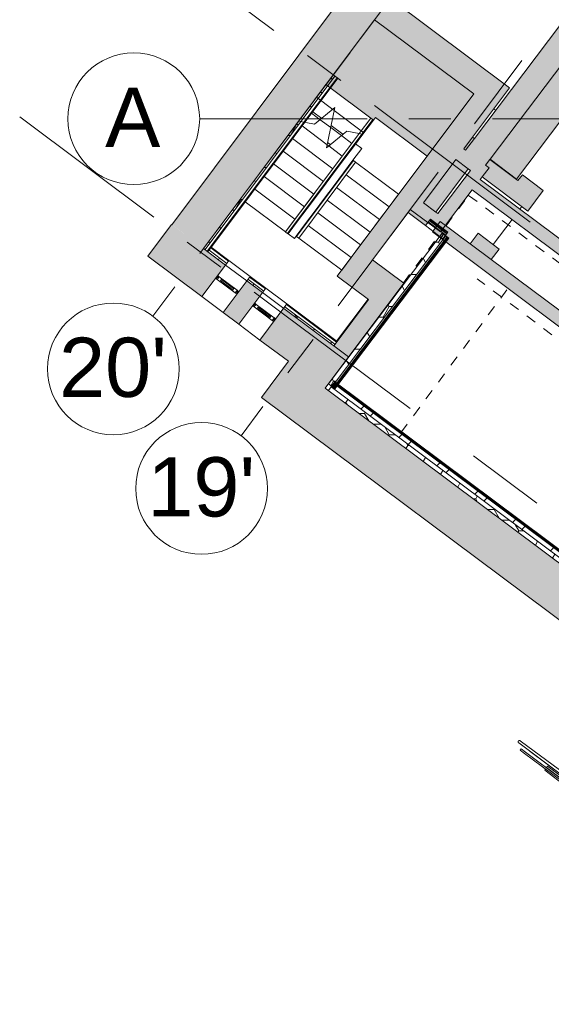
# Model space of a CAD drawing. Header units: millimetres. Extents: x -76482 to 3644, y -39128 to 75172.
# Tile 2 of 149: x -76482 to -68415, y -31058 to -16105. Entities that reach past the tile are written whole.
import ezdxf

# ---------------------------------------------------------------- set-up
doc = ezdxf.new("R2010")
doc.units = ezdxf.units.MM
for name, pattern in [('Center', [5999.999824, 2400.000015, -1199.999936, 1199.999936, -1199.999936]), ('Dash 1_32_', [317.5, 158.75, -158.75]), ('Grid Line', [4445, 2540, -635, 635, -635])]:
    doc.linetypes.add(name, pattern=pattern)
for name, color, linetype, lineweight in [('_Above_ Nosing Lines', 7, 'Continuous', 9), ('_Above_ Outlines', 7, 'Continuous', 9), ('_Above_ Riser Lines', 7, 'Continuous', 9), ('_Above_ Top Rails', 7, 'Continuous', 9), ('_Beyond_', 7, 'Continuous', 9), ('Common Edges', 7, 'Continuous', 9), ('Cut Marks', 7, 'Continuous', 9), ('Cut Pattern', 7, 'Continuous', 9), ('Floors', 7, 'Continuous', 9), ('Floors-4', 7, 'Continuous', 18), ('Nosing Lines', 7, 'Continuous', 9), ('Outlines', 7, 'Continuous', 9), ('Riser Lines', 7, 'Continuous', 9), ('Top Rails', 7, 'Continuous', 9), ('Wall Sweep - Cornice-1', 7, 'Continuous', 18), ('Walls', 7, 'Continuous', 9), ('Walls-2', 7, 'Continuous', 18), ('Windows', 7, 'Continuous', 9), ('Windows-2', 7, 'Continuous', 18)]:
    doc.layers.add(name, color=color, linetype=linetype, lineweight=lineweight)
for name, color, linetype, lineweight, true_color in [('_Room Separation_', 7, 'Dash 1_32_', 9, 0xc0c0c0), ('Cut Pattern-1', 9, 'Continuous', 9, 0x808080), ('Cut Pattern-2', 7, 'Continuous', 9, 0x787878), ('Grids-1', 7, 'Continuous', 9, 0xaaaaaa), ('Grids-2', 7, 'Grid Line', 9, 0xaaaaaa), ('Grids-3', 7, 'Center', 9, 0xaaaaaa), ('Walls-1', 9, 'Continuous', 9, 0x808080)]:
    doc.layers.add(name, color=color, linetype=linetype, lineweight=lineweight, true_color=true_color)
doc.styles.add('Arial', font='arial.ttf', dxfattribs={"height": 900})
pattern_1 = [(0, (0, 0), (281.25, 162.38), [187.5, -375]), (120, (0, 0), (-281.2502, 162.37964), [187.5, -375]), (60, (0, 0), (-0.0002, 324.75964), [0, -375, 187.5, 0])]
pattern_2 = [(45, (0, 0), (0, 98.99495), [70, -70])]

# ---------------------------------------------------------------- blocks, each defined once
blk = doc.blocks.new('Cast-In-Place Stair - ___-2515266-2_ korruse plaan')
at = {"layer": '_Beyond_'}
for p, q in [((-71899, -17605), (-72036, -17503)), ((-71577, -17846), (-71755, -17713)), ((-71808, -17973), (-71767, -18003))]:
    blk.add_line(p, q, dxfattribs=at)
blk = doc.blocks.new('SMA_W1_ 1-jaotus - A-09-16565726-2_ korruse plaan')
at = {"layer": 'Windows'}
for p, q in [((-170, -100), (-175, -100)), ((-170, -50), (170, -50)), ((-170, -75), (-170, -100)), ((170, -100), (-170, -100)), ((-120, -65), (120, -65)), ((-120, -65), (-120, -85)), ((120, -85), (-120, -85)), ((120, -65), (120, -85)), ((170, -100), (170, -75)), ((185, -100), (170, -100))]:
    blk.add_line(p, q, dxfattribs=at)
at = {"layer": 'Windows-2'}
for p, q in [((-170, -50), (-190, -50)), ((-190, -50), (-190, -100)), ((-190, -100), (-175, -100)), ((-175, -100), (-175, -75)), ((-175, -75), (-170, -75)), ((-170, -75), (-170, -50)), ((190, -50), (170, -50)), ((170, -50), (170, -75)), ((170, -75), (185, -75)), ((185, -75), (185, -100)), ((185, -100), (190, -100)), ((190, -100), (190, -50))]:
    blk.add_line(p, q, dxfattribs=at)
blk = doc.blocks.new('Top Rail Type - Top Rail_Internal_-13189678-2_ korruse plaan')
at = {"layer": 'Top Rails'}
for p, q in [((-72000, -18730), (-72448, -19329)), ((-72416, -19353), (-71968, -18754))]:
    blk.add_line(p, q, dxfattribs=at)
blk = doc.blocks.new('Top Rail Type - Top Rail_Internal_-V119-2_ korruse plaan')
at = {"layer": '_Above_ Top Rails'}
for p, q in [((-71331, -17835), (-71155, -17599)), ((-71288, -17844), (-71123, -17623)), ((-71155, -17599), (-71123, -17623))]:
    blk.add_line(p, q, dxfattribs=at)
at = {"layer": 'Top Rails'}
for p, q in [((-72448, -19329), (-71331, -17835)), ((-72416, -19353), (-71288, -17844)), ((-71288, -17844), (-71331, -17835)), ((-72448, -19330), (-72417, -19353))]:
    blk.add_line(p, q, dxfattribs=at)
blk = doc.blocks.new('Top Rail Type - Top Rail_Internal_-13189885-2_ korruse plaan')
at = {"layer": 'Top Rails'}
for p, q in [((-71416, -18245), (-72279, -19398)), ((-72246, -19422), (-71384, -18269))]:
    blk.add_line(p, q, dxfattribs=at)
blk = doc.blocks.new('Top Rail Type - Top Rail_Internal_-V120-2_ korruse plaan')
at = {"layer": 'Top Rails'}
for p, q in [((-71416, -18245), (-72279, -19398)), ((-71384, -18269), (-72246, -19422)), ((-71385, -18269), (-71416, -18246)), ((-72246, -19422), (-72279, -19398))]:
    blk.add_line(p, q, dxfattribs=at)
blk = doc.blocks.new('Kaldtee 1 piire - Kaldtee 1 piire-17092552-2_ korruse plaan')
at = {"layer": '_Beyond_'}
for p, q in [((-68196, -27570), (-68885, -27055)), ((-68909, -27087), (-68220, -27603)), ((-68873, -27179), (-68888, -27198)), ((-68821, -27247), (-68888, -27198)), ((-68873, -27179), (-68807, -27228)), ((-68277, -27654), (-68821, -27247)), ((-68807, -27228), (-68263, -27635)), ((-68734, -27218), (-68219, -27603)), ((-68502, -27486), (-68515, -27504)), ((-68515, -27504), (-68293, -27671)), ((-68470, -27443), (-68485, -27463)), ((-68485, -27463), (-68258, -27633)), ((-68241, -27615), (-68470, -27443)), ((-68277, -27654), (-68263, -27635))]:
    blk.add_line(p, q, dxfattribs=at)
blk.add_open_spline([(-68885, -27055), (-68886, -27054), (-68889, -27053), (-68892, -27052), (-68894, -27051), (-68896, -27051), (-68898, -27051), (-68899, -27051), (-68901, -27051), (-68903, -27052), (-68905, -27053), (-68907, -27054), (-68910, -27056), (-68913, -27059), (-68915, -27063), (-68916, -27066), (-68917, -27069), (-68917, -27071), (-68917, -27074), (-68916, -27076), (-68915, -27079), (-68915, -27080), (-68914, -27082), (-68912, -27084), (-68910, -27086), (-68909, -27087)], degree=3, knots=[0, 0, 0, 0, 0.083333, 0.125, 0.166667, 0.1875, 0.208333, 0.25, 0.270833, 0.291667, 0.333333, 0.375, 0.416667, 0.5, 0.583333, 0.625, 0.666667, 0.708333, 0.75, 0.791667, 0.833333, 0.854167, 0.875, 0.916667, 1, 1, 1, 1], dxfattribs=at)
blk = doc.blocks.new('Grid - M_Grid Head - Circle-24584-2_ korruse plaan')
at = {"layer": 'Grids-1'}
blk.add_circle((0, 0), 5, dxfattribs=at)

msp = doc.modelspace()

# ---------------------------------------------------------------- hatches: boundary and pattern name
at = {"layer": 'Cut Pattern'}
h = msp.add_hatch(dxfattribs=at)
h.set_pattern_fill('FP_6', color=256, style=0, pattern_type=2)
h.set_pattern_definition(pattern_1)
h.paths.add_polyline_path([(-73670, -19597), (-71699, -16962), (-71723, -16944), (-73694, -19579)])
h = msp.add_hatch(dxfattribs=at)
h.set_pattern_fill('FP_1', color=256, style=0, pattern_type=2)
h.set_pattern_definition(pattern_2)
h.paths.add_polyline_path([(-73626, -19630), (-71655, -16995), (-71665, -16987), (-73636, -19622)])
h = msp.add_hatch(dxfattribs=at)
h.set_pattern_fill('FP_1', color=256, style=0, pattern_type=2)
h.set_pattern_definition(pattern_2)
h.paths.add_polyline_path([(-69993, -19345), (-69984, -19333), (-70250, -19133), (-70259, -19145), (-70191, -19196)])
h = msp.add_hatch(dxfattribs=at)
h.set_pattern_fill('FP_6', color=256, style=0, pattern_type=2)
h.set_pattern_definition(pattern_1)
h.paths.add_polyline_path([(-70060, -19433), (-70017, -19377), (-70283, -19177), (-70325, -19233)])
h = msp.add_hatch(dxfattribs=at)
h.set_pattern_fill('FP_66', color=256, angle=135, style=0, pattern_type=2)
h.set_pattern_definition([(98, (-70117.06, -19233.16), (-99.027, -13.917), [])])
h.paths.add_polyline_path([(-70002, -19357), (-69993, -19345), (-70259, -19145), (-70268, -19157), (-70216, -19196)])
h = msp.add_hatch(dxfattribs=at)
h.set_pattern_fill('FP_6', color=256, style=0, pattern_type=2)
h.set_pattern_definition(pattern_1)
h.paths.add_polyline_path([(-71741, -21678), (-70016, -19388), (-70072, -19346), (-71797, -21635)])
h = msp.add_hatch(dxfattribs=at)
h.set_pattern_fill('FP_24', color=256, angle=135, style=0, pattern_type=2)
h.set_pattern_definition([(8, (-70834.77, -20565.7), (-13.917, 99.027), [])])
h.paths.add_polyline_path([(-71710, -21702), (-69984, -19412), (-69996, -19403), (-71722, -21693)])
h = msp.add_hatch(dxfattribs=at)
h.set_pattern_fill('FP_1', color=256, style=0, pattern_type=2)
h.set_pattern_definition(pattern_2)
h.paths.add_polyline_path([(-71698, -21711), (-69972, -19421), (-69984, -19412), (-71710, -21702)])
h = msp.add_hatch(dxfattribs=at)
h.set_pattern_fill('FP_1', color=256, style=0, pattern_type=2)
h.set_pattern_definition(pattern_2)
h.paths.add_polyline_path([(-71672, -21001), (-71665, -20991), (-72426, -20422), (-72433, -20432), (-72421, -20441)])
h.paths.add_polyline_path([(-72754, -20192), (-72746, -20182), (-72986, -20003), (-72994, -20013)])
h.paths.add_polyline_path([(-73314, -19773), (-73307, -19763), (-73575, -19562), (-73583, -19572)])
h = msp.add_hatch(dxfattribs=at)
h.set_pattern_fill('FP_6', color=256, style=0, pattern_type=2)
h.set_pattern_definition(pattern_1)
h.paths.add_polyline_path([(-71716, -21059), (-71698, -21034), (-72458, -20466), (-72476, -20490), (-72421, -20531)])
h.paths.add_polyline_path([(-72797, -20250), (-72779, -20226), (-73019, -20046), (-73035, -20072)])
h.paths.add_polyline_path([(-73357, -19831), (-73339, -19807), (-73608, -19606), (-73626, -19630)])
h = msp.add_hatch(dxfattribs=at)
h.set_pattern_fill('FP_23', color=256, angle=135, style=0, pattern_type=2)
h.set_pattern_definition([(98.212, (-66600.39, -25418.79), (-98.9746, -14.2836), [])])
h.paths.add_polyline_path([(-61520, -29254), (-61511, -29242), (-71706, -21618), (-71715, -21630), (-62602, -28445)])
h = msp.add_hatch(dxfattribs=at)
h.set_pattern_fill('FP_1', color=256, style=0, pattern_type=2)
h.set_pattern_definition(pattern_2)
h.paths.add_polyline_path([(-61511, -29242), (-61503, -29231), (-71698, -21607), (-71706, -21618), (-62602, -28426)])
h = msp.add_hatch(dxfattribs=at)
h.set_pattern_fill('FP_6', color=256, style=0, pattern_type=2)
h.set_pattern_definition(pattern_1)
h.paths.add_polyline_path([(-61602, -29363), (-61560, -29307), (-71755, -21683), (-71797, -21739), (-62602, -28615)])
at = {"layer": 'Cut Pattern-1'}
h = msp.add_hatch(color=256, dxfattribs=at)
h.paths.add_polyline_path([(-73694, -19579), (-62362, -4425), (-62843, -4066), (-74174, -19220)])
h.paths.add_polyline_path([(-59248, -261), (-57917, 1519), (-58398, 1878), (-59729, 98)])
h.paths.add_polyline_path([(-54803, 5684), (-51619, 9941), (-52100, 10301), (-55284, 6043), (-55189, 5972)])
h.paths.add_polyline_path([(-51595, 9974), (-51158, 10558), (-51639, 10917), (-52076, 10333), (-51598, 9975)])
h.paths.add_polyline_path([(-51134, 10590), (-49919, 12215), (-50668, 12215), (-51615, 10949), (-51166, 10614)])
for points in [[(-69411, -18314), (-62534, -9188), (-62837, -8959), (-69716, -18088), (-69660, -18130)], [(-68943, -18525), (-62134, -9489), (-62534, -9188), (-69342, -18224), (-69129, -18384)], [(-69286, -17459), (-69047, -17139), (-70857, -15785), (-71096, -16105), (-69590, -17231)], [(-70298, -18177), (-69590, -17231), (-71096, -16105), (-71834, -17092), (-71115, -17629), (-71084, -17589)], [(-70355, -18888), (-69286, -17459), (-69590, -17231), (-70660, -18662), (-70435, -18828)], [(-69479, -18513), (-69359, -18353), (-69742, -18069), (-69862, -18229), (-69640, -18394)], [(-70095, -19329), (-69479, -18513), (-69640, -18394), (-70255, -19210)], [(-59351, -26364), (-59232, -26203), (-69493, -18531), (-69613, -18690), (-59533, -26227)], [(-71127, -19753), (-70435, -18828), (-70660, -18662), (-71351, -19586), (-71194, -19703)], [(-70255, -19210), (-70135, -19051), (-70435, -18828), (-70555, -18989), (-70274, -19196)], [(-59875, -27064), (-59755, -26904), (-70100, -19169), (-70219, -19329), (-60147, -26861)], [(-70966, -20523), (-70654, -20107), (-71351, -19586), (-71662, -20002), (-71190, -20355)], [(-71491, -21226), (-70966, -20523), (-71190, -20355), (-71716, -21059)], [(-72260, -22254), (-71491, -21226), (-72044, -20813), (-72813, -21841)], [(-62015, -29915), (-61602, -29362), (-71847, -21702), (-72260, -22254), (-62235, -29751)]]:
    msp.add_hatch(color=256, dxfattribs=at).paths.add_polyline_path(points)
h = msp.add_hatch(color=256, dxfattribs=at)
h.paths.add_polyline_path([(-72403, -21293), (-72044, -20813), (-72476, -20490), (-72836, -20970), (-72421, -21280)])
h.paths.add_polyline_path([(-73156, -20731), (-72797, -20250), (-73037, -20070), (-73396, -20551)])
h.paths.add_polyline_path([(-73717, -20311), (-73357, -19831), (-74178, -19218), (-74537, -19698)])
at = {"layer": 'Cut Pattern-2'}
h = msp.add_hatch(dxfattribs=at)
h.set_pattern_fill('FP_13', color=256, style=0, pattern_type=2)
h.set_pattern_definition([(45, (0, 0), (-502.8943, 502.8943), []), (45, (0, 762), (-502.8943, 502.8943), [])])
h.paths.add_polyline_path([(-61560, -29307), (-61520, -29254), (-71717, -21632), (-71755, -21683), (-62602, -28527)])
at = {"layer": 'Walls-1'}
h = msp.add_hatch(color=256, dxfattribs=at)
h.paths.add_polyline_path([(-69326, -19748), (-69206, -19588), (-69523, -19349), (-69644, -19510)])
h.paths.add_polyline_path([(-70325, -19233), (-70289, -19185), (-70555, -18989), (-70589, -19034), (-70374, -19196)])
h.paths.add_polyline_path([(-70169, -19026), (-69674, -18369), (-69862, -18229), (-70355, -18888)])
h.paths.add_polyline_path([(-68771, -19011), (-68536, -18699), (-68854, -18460), (-68921, -18549), (-69346, -18228), (-69411, -18314), (-69359, -18353), (-69462, -18490)])
h.paths.add_polyline_path([(-69716, -18088), (-69582, -17911), (-69609, -17891), (-69742, -18069)])

# ---------------------------------------------------------------- linework, layer by layer
at = {"layer": '_Above_ Nosing Lines'}
for p, q in [((-71977, -17284), (-71732, -17467)), ((-71708, -17486), (-71258, -17822)), ((-72053, -17527), (-71923, -17625)), ((-71762, -17745), (-71601, -17865)), ((-71816, -18004), (-71791, -18023))]:
    msp.add_line(p, q, dxfattribs=at)
at = {"layer": '_Above_ Outlines'}
for p, q in [((-71982, -17290), (-71834, -17092)), ((-71834, -17092), (-71115, -17629)), ((-71277, -17846), (-71115, -17629))]:
    msp.add_line(p, q, dxfattribs=at)
at = {"layer": '_Above_ Riser Lines'}
for p, q in [((-71977, -17284), (-71732, -17467)), ((-71708, -17486), (-71258, -17822)), ((-72053, -17527), (-71923, -17625)), ((-71762, -17745), (-71601, -17865)), ((-71816, -18004), (-71791, -18023))]:
    msp.add_line(p, q, dxfattribs=at)
at = {"layer": '_Beyond_'}
for p, q in [((-72036, -17503), (-71899, -17605)), ((-71899, -17605), (-72036, -17503)), ((-71755, -17713), (-71577, -17846)), ((-71577, -17846), (-71755, -17713)), ((-71808, -17973), (-71767, -18003)), ((-71290, -18060), (-71424, -18239)), ((-71384, -17990), (-71290, -18060)), ((-68861, -18943), (-68890, -18981))]:
    msp.add_line(p, q, dxfattribs=at)
at = {"layer": '_Room Separation_'}
for p, q in [((-70012, -19234), (-69669, -18773)), ((-69669, -18773), (-60013, -25994)), ((-70659, -20103), (-70132, -19395)), ((-60522, -26783), (-69541, -20039)), ((-69087, -20207), (-70687, -22363))]:
    msp.add_line(p, q, dxfattribs=at)
at = {"layer": 'Common Edges'}
for p, q in [((-73670, -19597), (-71699, -16962)), ((-73636, -19622), (-71665, -16987)), ((-70017, -19377), (-70283, -19177)), ((-70002, -19357), (-70268, -19157)), ((-69993, -19345), (-70259, -19145)), ((-71741, -21678), (-70016, -19388)), ((-71722, -21693), (-69996, -19403)), ((-71710, -21702), (-69984, -19412)), ((-73694, -19579), (-73626, -19630)), ((-73314, -19773), (-73583, -19572)), ((-73339, -19807), (-73608, -19606)), ((-72754, -20192), (-72994, -20013)), ((-72779, -20226), (-73019, -20046)), ((-71698, -21034), (-72458, -20466)), ((-71672, -21001), (-72433, -20432)), ((-71716, -21059), (-71665, -20991)), ((-61520, -29254), (-71715, -21630)), ((-61511, -29242), (-71706, -21618)), ((-61560, -29307), (-71755, -21683))]:
    msp.add_line(p, q, dxfattribs=at)
at = {"layer": 'Cut Marks'}
for p, q in [((-71698, -17439), (-72006, -17694)), ((-71825, -18051), (-71698, -17439)), ((-72006, -17694), (-72246, -17644)), ((-71517, -17796), (-71825, -18051)), ((-71331, -17835), (-71517, -17796)), ((-71277, -17846), (-71288, -17844))]:
    msp.add_line(p, q, dxfattribs=at)
at = {"layer": 'Floors'}
for p, q in [((-69287, -17460), (-69259, -17481)), ((-69010, -19141), (-69296, -19520)), ((-72314, -19430), (-72408, -19359)), ((-72287, -19392), (-72314, -19430)), ((-72279, -19398), (-72287, -19392)), ((-71594, -19910), (-72246, -19422)), ((-71672, -20986), (-71194, -20352))]:
    msp.add_line(p, q, dxfattribs=at)
at = {"layer": 'Floors-4'}
for p, q in [((-71096, -16105), (-71723, -16944)), ((-69590, -17231), (-71096, -16105)), ((-71834, -17092), (-71115, -17629)), ((-70298, -18177), (-69590, -17231)), ((-71115, -17629), (-71084, -17589)), ((-71084, -17589), (-70298, -18177))]:
    msp.add_line(p, q, dxfattribs=at)
at = {"layer": 'Grids-2'}
for p, q in [((-74660, -14748), (-70655, -17742)), ((-71468, -16603), (-74462, -20607)), ((-76482, -17581), (-72478, -20575)), ((-73751, -17610), (-68751, -17610)), ((-70129, -18419), (-73123, -22423))]:
    msp.add_line(p, q, dxfattribs=at)
at = {"layer": 'Grids-3'}
for p, q in [((-64843, -7743), (-71468, -16603)), ((-63113, -9036), (-70129, -18419)), ((-68751, -17610), (-2509, -17610)), ((-70655, -17742), (-56445, -28368)), ((-72478, -20575), (-58459, -31058))]:
    msp.add_line(p, q, dxfattribs=at)
at = {"layer": 'Nosing Lines'}
for p, q in [((-71732, -17467), (-71708, -17486)), ((-71923, -17625), (-71762, -17745)), ((-72197, -17719), (-71816, -18004)), ((-72341, -17911), (-71730, -18368)), ((-71601, -17865), (-71442, -17984)), ((-71791, -18023), (-71586, -18176)), ((-71410, -18008), (-71402, -18014)), ((-72485, -18103), (-71873, -18561)), ((-71554, -18200), (-71546, -18206)), ((-72628, -18296), (-72017, -18753)), ((-72772, -18488), (-72161, -18945)), ((-71698, -18392), (-71690, -18398)), ((-71560, -18437), (-71568, -18431)), ((-70877, -18948), (-71528, -18461)), ((-72916, -18680), (-72305, -19137)), ((-71841, -18584), (-71833, -18590)), ((-71704, -18630), (-71712, -18624)), ((-71020, -19140), (-71672, -18654)), ((-71985, -18777), (-71977, -18783)), ((-71847, -18822), (-71855, -18816)), ((-72129, -18969), (-72121, -18975)), ((-71164, -19333), (-71815, -18846)), ((-71991, -19014), (-71999, -19008)), ((-71308, -19525), (-71959, -19038)), ((-72272, -19161), (-72264, -19167)), ((-72135, -19206), (-72143, -19200)), ((-71452, -19717), (-72103, -19230))]:
    msp.add_line(p, q, dxfattribs=at)
at = {"layer": 'Outlines'}
for p, q in [((-71402, -18014), (-71277, -17846)), ((-71546, -18206), (-71402, -18014)), ((-71690, -18398), (-71546, -18206)), ((-71424, -18239), (-71568, -18431)), ((-71416, -18245), (-71424, -18239)), ((-70733, -18756), (-71384, -18269)), ((-71833, -18590), (-71690, -18398)), ((-71568, -18431), (-71712, -18624)), ((-71977, -18783), (-71833, -18590)), ((-71712, -18624), (-71855, -18816)), ((-72121, -18975), (-71977, -18783)), ((-71855, -18816), (-71999, -19008)), ((-70733, -18756), (-70877, -18948)), ((-73060, -18872), (-72448, -19329)), ((-72264, -19167), (-72121, -18975)), ((-70877, -18948), (-71020, -19140)), ((-71999, -19008), (-72143, -19200)), ((-72408, -19359), (-72264, -19167)), ((-72143, -19200), (-72287, -19392)), ((-71020, -19140), (-71164, -19333)), ((-72416, -19353), (-72408, -19359)), ((-72279, -19398), (-72287, -19392)), ((-71595, -19909), (-72246, -19422)), ((-71164, -19333), (-71308, -19525)), ((-71308, -19525), (-71452, -19717)), ((-71452, -19717), (-71595, -19909))]:
    msp.add_line(p, q, dxfattribs=at)
at = {"layer": 'Riser Lines'}
for p, q in [((-71732, -17467), (-71708, -17486)), ((-71923, -17625), (-71762, -17745)), ((-72197, -17719), (-71816, -18004)), ((-72341, -17911), (-71730, -18368)), ((-71601, -17865), (-71442, -17984)), ((-71791, -18023), (-71586, -18176)), ((-71410, -18008), (-71402, -18014)), ((-72485, -18103), (-71873, -18561)), ((-71554, -18200), (-71546, -18206)), ((-71416, -18245), (-71424, -18239)), ((-72628, -18296), (-72017, -18753)), ((-70733, -18756), (-71384, -18269)), ((-72772, -18488), (-72161, -18945)), ((-71698, -18392), (-71690, -18398)), ((-71560, -18437), (-71568, -18431)), ((-70877, -18948), (-71528, -18461)), ((-72916, -18680), (-72305, -19137)), ((-71841, -18584), (-71833, -18590)), ((-71704, -18630), (-71712, -18624)), ((-71020, -19140), (-71672, -18654)), ((-71985, -18777), (-71977, -18783)), ((-71847, -18822), (-71855, -18816)), ((-73060, -18872), (-72448, -19329)), ((-72129, -18969), (-72121, -18975)), ((-71164, -19333), (-71815, -18846)), ((-71991, -19014), (-71999, -19008)), ((-71308, -19525), (-71959, -19038)), ((-72272, -19161), (-72264, -19167)), ((-72135, -19206), (-72143, -19200)), ((-71452, -19717), (-72103, -19230)), ((-72416, -19353), (-72408, -19359))]:
    msp.add_line(p, q, dxfattribs=at)
at = {"layer": 'Wall Sweep - Cornice-1'}
for p, q in [((-62534, -9188), (-69342, -18224)), ((-68943, -18525), (-62134, -9489)), ((-69342, -18224), (-68943, -18525))]:
    msp.add_line(p, q, dxfattribs=at)
at = {"layer": 'Walls'}
for p, q in [((-69609, -17891), (-69742, -18069)), ((-69716, -18088), (-69582, -17911)), ((-69742, -18069), (-69716, -18088)), ((-69862, -18229), (-70355, -18888)), ((-69674, -18369), (-69862, -18229)), ((-69346, -18228), (-69411, -18314)), ((-69359, -18353), (-69462, -18490)), ((-69411, -18314), (-69359, -18353)), ((-70555, -18989), (-70589, -19034)), ((-70289, -19185), (-70555, -18989)), ((-70355, -18888), (-70169, -19026)), ((-69644, -19510), (-69326, -19748)), ((-73357, -19831), (-73037, -20070)), ((-73307, -19763), (-72986, -20003)), ((-72746, -20182), (-72426, -20422)), ((-73396, -20551), (-73717, -20311)), ((-72797, -20250), (-72476, -20490)), ((-72836, -20970), (-73156, -20731))]:
    msp.add_line(p, q, dxfattribs=at)
at = {"layer": 'Walls-2'}
for p, q in [((-62843, -4066), (-74174, -19220)), ((-62914, -9061), (-69582, -17911)), ((-69047, -17139), (-70857, -15785)), ((-71723, -16944), (-73694, -19579)), ((-73626, -19630), (-71655, -16995)), ((-71655, -16995), (-71723, -16944)), ((-69609, -17891), (-69047, -17139)), ((-69590, -17231), (-71662, -20002)), ((-69582, -17911), (-69609, -17891)), ((-69346, -18228), (-69342, -18224)), ((-68921, -18549), (-69346, -18228)), ((-70169, -19026), (-69674, -18369)), ((-69674, -18369), (-69640, -18394)), ((-69640, -18394), (-70135, -19051)), ((-69493, -18531), (-69462, -18490)), ((-59832, -25754), (-69493, -18531)), ((-69462, -18490), (-68771, -19011)), ((-68854, -18460), (-68921, -18549)), ((-68536, -18699), (-68854, -18460)), ((-70095, -19329), (-69613, -18690)), ((-69613, -18690), (-59952, -25914)), ((-68771, -19011), (-68536, -18699)), ((-71127, -19753), (-70589, -19034)), ((-70589, -19034), (-70325, -19233)), ((-70250, -19133), (-70325, -19233)), ((-69984, -19333), (-70250, -19133)), ((-70135, -19051), (-70169, -19026)), ((-74178, -19218), (-74537, -19698)), ((-74174, -19220), (-74178, -19218)), ((-70325, -19233), (-70289, -19185)), ((-70325, -19233), (-70060, -19433)), ((-70289, -19185), (-70095, -19329)), ((-70100, -19169), (-70219, -19329)), ((-69644, -19510), (-70100, -19169)), ((-70072, -19346), (-71797, -21635)), ((-71698, -21711), (-69972, -19421)), ((-70219, -19329), (-60569, -26545)), ((-69972, -19421), (-70072, -19346)), ((-70060, -19433), (-69984, -19333)), ((-69523, -19349), (-69644, -19510)), ((-69206, -19588), (-69523, -19349)), ((-73307, -19763), (-73575, -19562)), ((-69326, -19748), (-69206, -19588)), ((-74537, -19698), (-73717, -20311)), ((-73626, -19630), (-73357, -19831)), ((-73717, -20311), (-73357, -19831)), ((-73357, -19831), (-73307, -19763)), ((-73357, -19831), (-73357, -19831)), ((-70654, -20107), (-71127, -19753)), ((-60449, -26386), (-69326, -19748)), ((-72986, -20003), (-73396, -20551)), ((-72746, -20182), (-72986, -20003)), ((-71662, -20002), (-71190, -20355)), ((-73156, -20731), (-72746, -20182)), ((-72797, -20250), (-73037, -20070)), ((-71847, -21702), (-70654, -20107)), ((-72426, -20422), (-72836, -20970)), ((-71665, -20991), (-72426, -20422)), ((-71190, -20355), (-71665, -20991)), ((-73396, -20551), (-73156, -20731)), ((-72476, -20490), (-71491, -21226)), ((-72836, -20970), (-72403, -21293)), ((-72403, -21293), (-72813, -21841)), ((-71698, -21607), (-71797, -21739)), ((-71797, -21635), (-71698, -21711)), ((-61503, -29231), (-71698, -21607)), ((-71847, -21702), (-61602, -29363)), ((-72813, -21841), (-61463, -30328))]:
    msp.add_line(p, q, dxfattribs=at)

# ---------------------------------------------------------------- block references
at = {"layer": '_Beyond_'}
for name in ['Cast-In-Place Stair - ___-2515266-2_ korruse plaan', 'Kaldtee 1 piire - Kaldtee 1 piire-17092552-2_ korruse plaan']:
    msp.add_blockref(name, (0, 0), dxfattribs=at)
at = {"layer": 'Grids-1', "xscale": 199.9999999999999, "yscale": 199.9999999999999, "zscale": 199.9999999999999}
for p, rotation in [((-74751, -17610), 269.9999999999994), ((-75061, -21408), 143.2124249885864), ((-73722, -23224), 143.212424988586)]:
    msp.add_blockref('Grid - M_Grid Head - Circle-24584-2_ korruse plaan', p, dxfattribs=dict(at, rotation=rotation))
at = {"layer": 'Top Rails'}
for name in ['Top Rail Type - Top Rail_Internal_-V119-2_ korruse plaan', 'Top Rail Type - Top Rail_Internal_-13189885-2_ korruse plaan', 'Top Rail Type - Top Rail_Internal_-V120-2_ korruse plaan', 'Top Rail Type - Top Rail_Internal_-13189678-2_ korruse plaan']:
    msp.add_blockref(name, (0, 0), dxfattribs=at)
at = {"layer": 'Windows', "rotation": 143.2124249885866}
for p in [(-73377, -20191), (-72816, -20610)]:
    msp.add_blockref('SMA_W1_ 1-jaotus - A-09-16565726-2_ korruse plaan', p, dxfattribs=at)

# ---------------------------------------------------------------- texts
at = {"layer": 'Grids-1', "char_height": 900, "attachment_point": 1, "style": 'Arial'}
for s, insert, width in [('A', (-75186, -17139), 1026.16), ("20'", (-75885, -20934), 1988.18), ("19'", (-74546, -22750), 1988.18)]:
    msp.add_mtext(s, dxfattribs=dict(at, insert=insert, width=width))

doc.saveas('drawing.dxf')
